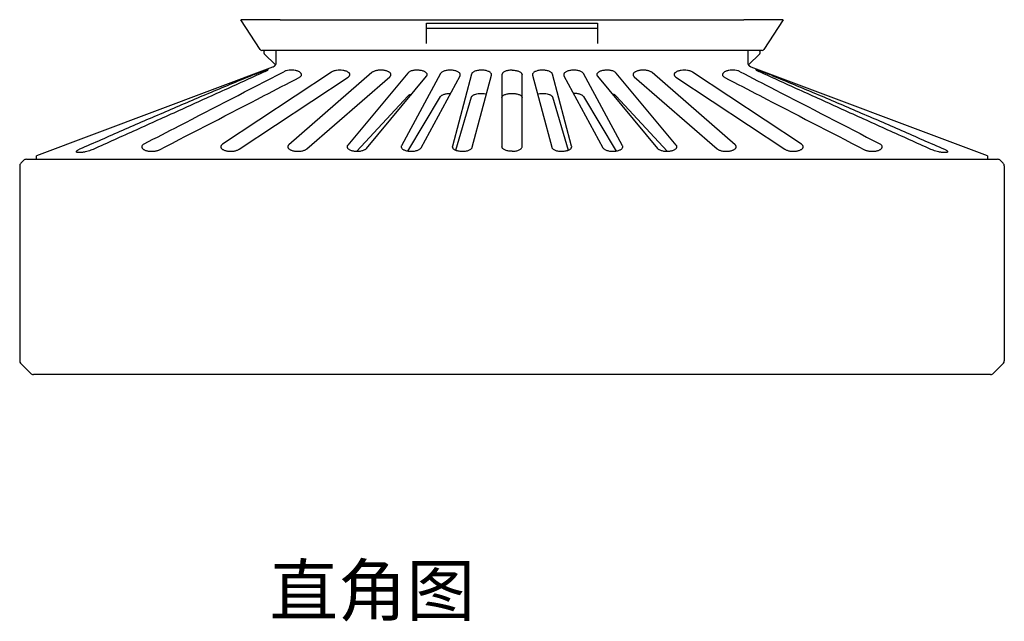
# Model space of a CAD drawing. Header units: millimetres. Extents: x 75 to 555, y 37 to 392.
# Tile 1 of 10: x 75 to 173, y 37 to 97. Entities that reach past the tile are written whole.
import ezdxf

# ---------------------------------------------------------------- set-up
doc = ezdxf.new("R2010")
doc.units = ezdxf.units.MM
doc.header["$LTSCALE"] = 32.67
doc.layers.add('00_COMPONENTS', color=7, linetype='CONTINUOUS')
doc.layers.add('50_ALL_DETAILS', color=7, linetype='CONTINUOUS')
doc.styles.get("Standard").update_dxf_attribs({"font": 'simfang.ttf'})

msp = doc.modelspace()

# ---------------------------------------------------------------- linework, layer by layer
at = {"layer": '00_COMPONENTS'}
for p, q in [((98.6067, 93.7616), (96.6844, 96.7221)), ((100.5923, 96.7027), (96.7513, 96.7027)), ((100.5923, 96.7047), (100.5923, 96.7027)), ((100.8264, 96.7216), (146.5053, 96.7216)), ((115.1659, 94.3617), (115.1659, 96.3698)), ((115.1659, 96.3698), (132.1659, 96.3698)), ((132.1659, 96.3698), (132.1659, 94.3617)), ((146.7394, 96.7027), (146.7394, 96.7047)), ((150.5804, 96.7027), (146.7394, 96.7027)), ((150.6474, 96.7221), (148.725, 93.7616)), ((115.1659, 95.8705), (132.1659, 95.8705)), ((148.5573, 93.6705), (98.7745, 93.6705)), ((100.1107, 92.2257), (99.0073, 93.3291)), ((147.1657, 92.4509), (147.1657, 93.6705)), ((148.3244, 93.3291), (147.221, 92.2257)), ((99.8419, 91.9864), (76.3293, 83.16)), ((105.694, 91.4999), (94.8504, 84.3202)), ((97.7941, 91.2172), (98.7377, 91.5716)), ((109.7199, 91.454), (101.4626, 84.2755)), ((113.283, 91.4051), (107.3091, 84.2263)), ((116.5504, 91.3541), (112.6651, 84.1754)), ((119.6451, 91.3015), (117.7303, 84.1228)), ((119.7161, 84.0161), (121.6309, 91.1949)), ((122.6659, 91.2482), (122.6659, 84.0694)), ((124.6659, 84.0694), (124.6659, 91.2482)), ((125.7008, 91.1949), (127.6156, 84.0161)), ((129.6015, 84.1228), (127.6866, 91.3015)), ((134.6666, 84.1754), (130.7813, 91.3541)), ((140.0226, 84.2263), (134.0487, 91.4051)), ((145.8691, 84.2755), (137.6118, 91.454)), ((152.4813, 84.3202), (141.6378, 91.4999)), ((96.5061, 83.8168), (107.3497, 90.9965)), ((103.2399, 83.8639), (111.4972, 91.0424)), ((109.1828, 83.9124), (115.1567, 91.0913)), ((114.6087, 83.9636), (118.494, 91.1423)), ((128.8378, 91.1423), (132.7231, 83.9636)), ((132.1751, 91.0913), (138.1489, 83.9124)), ((135.8345, 91.0424), (144.0918, 83.8639)), ((139.9821, 90.9965), (150.8256, 83.8168)), ((108.2257, 83.6208), (113.283, 89.1193)), ((113.3042, 83.6465), (116.5504, 89.0731)), ((118.0824, 83.7251), (119.6451, 89.0255)), ((127.6866, 89.0255), (129.2493, 83.7251)), ((130.7813, 89.0731), (134.0276, 83.6464)), ((134.0487, 89.1193), (139.1061, 83.6208)), ((75.0458, 82.7034), (74.7801, 82.4377)), ((75.3287, 82.8205), (172.0031, 82.8205)), ((76.3324, 82.8205), (76.3265, 83.1584)), ((171.0052, 83.1584), (170.9993, 82.8205)), ((172.2859, 82.7034), (172.5516, 82.4377)), ((74.663, 82.1549), (74.663, 62.7612)), ((172.6688, 82.1549), (172.6688, 62.7612)), ((75.7458, 61.5127), (74.7801, 62.4784)), ((171.5859, 61.5127), (172.5516, 62.4784)), ((171.3031, 61.3955), (76.0287, 61.3955))]:
    msp.add_line(p, q, dxfattribs=at)
for points in [[(100.1661, 93.6705), (100.1661, 92.4501), (100.1656, 92.432), (100.1644, 92.414), (100.1626, 92.3959), (100.1602, 92.378), (100.1571, 92.3602), (100.1534, 92.3425), (100.149, 92.3249), (100.144, 92.3075), (100.1384, 92.2903), (100.1321, 92.2734), (100.1253, 92.2567), (100.1179, 92.2402), (100.1099, 92.2241), (100.1013, 92.2083), (100.0921, 92.1928), (100.0825, 92.1776), (100.0723, 92.1629), (100.0616, 92.1485), (100.0504, 92.1347), (100.0389, 92.1213), (100.0269, 92.1084), (100.0147, 92.096), (100.0021, 92.0842), (99.9893, 92.073), (99.9764, 92.0624), (99.9632, 92.0523), (99.95, 92.0429), (99.9368, 92.0341), (99.9236, 92.0259), (99.9105, 92.0183), (99.8976, 92.0113), (99.8849, 92.0049), (99.8725, 91.999), (99.8604, 91.9938), (99.8488, 91.989), (99.8419, 91.9864)], [(171.0024, 83.16), (147.4876, 91.9872), (147.4757, 91.992), (147.4634, 91.9972), (147.4508, 92.0029), (147.4381, 92.0092), (147.4251, 92.0161), (147.4121, 92.0235), (147.399, 92.0315), (147.3858, 92.0401), (147.3727, 92.0492), (147.3597, 92.059), (147.3468, 92.0693), (147.334, 92.0802), (147.3215, 92.0917), (147.3092, 92.1038), (147.2972, 92.1164), (147.2855, 92.1296), (147.2742, 92.1434), (147.2633, 92.1576), (147.2528, 92.1723), (147.2429, 92.1875), (147.2334, 92.2032), (147.2244, 92.2192), (147.216, 92.2357), (147.2082, 92.2525), (147.201, 92.2697), (147.1945, 92.2871), (147.1886, 92.3048), (147.1833, 92.3227), (147.1787, 92.3408), (147.1748, 92.359), (147.1716, 92.3773), (147.1691, 92.3958), (147.1673, 92.4142), (147.1661, 92.4326), (147.1657, 92.4509)]]:
    msp.add_lwpolyline(points, dxfattribs=at)
for centre, radius, start, end in [((100.623, 96.6), 0.1091, 103.404316, 106.357285), ((98.7745, 93.8705), 0.2, 212.997705, 270), ((99.1487, 93.4705), 0.2, 90, 225), ((148.183, 93.4705), 0.2, 315, 90), ((148.5573, 93.8705), 0.2, 270, 327.002295), ((75.063, 82.1549), 0.4, 135.000594, 179.999215), ((75.3287, 82.4205), 0.4, 90.000484, 135.000447), ((172.0031, 82.4205), 0.4, 45.000238, 90.000484), ((172.2687, 82.1549), 0.4, 0.000601, 44.998166), ((75.063, 62.7612), 0.4, 180.000708, 224.998265), ((172.2688, 62.7612), 0.4, 315.000571, 359.999215), ((76.0287, 61.7955), 0.4, 225.000261, 270.000431), ((171.3031, 61.7955), 0.4, 270.000431, 315.000348)]:
    msp.add_arc(centre, radius, start, end, dxfattribs=at)
for centre, major_axis, ratio, start_param, end_param in [((96.4929, 97.5678), (-0.2698, 0.8634), 0.2004604, -3.3013677, -3.2041534), ((100.8164, 96.0115), (-0.2334, 0.6897), 0.1945575, -0.0657413, 0.0296016), ((100.8264, 96.3099), (0, 0.4118), 0.6664381, 0, 0.0604793), ((146.5053, 96.3099), (0, 0.4118), 0.6664381, -0.0604793, 0), ((146.5153, 96.0115), (0.2334, 0.6897), 0.1945575, -0.0296016, 0.0657413), ((150.8389, 97.5678), (0.2698, 0.8634), 0.2004604, -3.0790319, -2.9818176)]:
    msp.add_ellipse(centre, major_axis=major_axis, ratio=ratio, start_param=start_param, end_param=end_param, dxfattribs=at)
for points, knots in [([(96.7317, 96.7068), (96.7254, 96.7093), (96.7142, 96.713), (96.701, 96.7164), (96.693, 96.7185), (96.6889, 96.7197), (96.6861, 96.7207), (96.6847, 96.7216), (96.6844, 96.7221)], [0, 0, 0, 0, 0.4062919, 0.7081389, 0.8195861, 0.9047461, 0.9641472, 1, 1, 1, 1]), ([(100.5977, 96.7062), (100.6041, 96.7077), (100.618, 96.7099), (100.649, 96.7125), (100.6927, 96.714), (100.7496, 96.7163), (100.7893, 96.719), (100.8098, 96.7209)], [0, 0, 0, 0, 0.093023, 0.197672, 0.4380164, 0.7099386, 1, 1, 1, 1]), ([(146.5219, 96.7209), (146.5432, 96.7189), (146.5843, 96.7161), (146.643, 96.7138), (146.6878, 96.7123), (146.7192, 96.7093), (146.7331, 96.7066), (146.7394, 96.7047)], [0, 0, 0, 0, 0.2932566, 0.5668887, 0.8063146, 0.9093018, 1, 1, 1, 1]), ([(150.6474, 96.7221), (150.647, 96.7216), (150.6456, 96.7207), (150.6428, 96.7197), (150.6387, 96.7185), (150.6307, 96.7164), (150.6175, 96.713), (150.6063, 96.7093), (150.6, 96.7068)], [0, 0, 0, 0, 0.0358528, 0.0952539, 0.1804139, 0.2918611, 0.5937081, 1, 1, 1, 1]), ([(99.0723, 91.5538), (98.3605, 91.2287), (96.9362, 90.5801), (94.7995, 89.6081), (92.6622, 88.6383), (90.5245, 87.6701), (88.3865, 86.7031), (85.5358, 85.4149), (83.3968, 84.4511), (81.971, 83.8083)], [0, 0, 0, 0, 0.1250544, 0.2500899, 0.3751067, 0.5001073, 0.6250964, 0.7500751, 1, 1, 1, 1]), ([(87.0625, 84.3637), (88.2205, 84.9622), (92.8522, 87.3562), (97.4843, 89.7496), (100.9584, 91.5444)], [0, 0, 0, 0, 0.2500057, 1, 1, 1, 1]), ([(99.4002, 91.7509), (99.4002, 91.7516), (99.3997, 91.7531), (99.397, 91.7539), (99.3934, 91.7538), (99.3885, 91.7529), (99.3822, 91.7513), (99.3745, 91.749), (99.3655, 91.7463), (99.3508, 91.7415), (99.3292, 91.7342), (99.2996, 91.7239), (99.2651, 91.7117), (99.2103, 91.6919), (99.1319, 91.6634), (99.0272, 91.6252), (98.9104, 91.5826), (98.784, 91.5365), (98.6505, 91.4878), (98.5125, 91.4375), (98.3726, 91.3863), (98.1894, 91.3188), (97.9742, 91.2383), (97.8064, 91.1732), (97.7281, 91.1415)], [0, 0, 0, 0, 0.0011111, 0.0024008, 0.0043706, 0.0071623, 0.0108007, 0.015275, 0.0205722, 0.0266806, 0.0412729, 0.0589231, 0.0794866, 0.1028024, 0.1569819, 0.2199779, 0.2902499, 0.3662485, 0.4464391, 0.5293097, 0.6133685, 0.6971383, 0.8579377, 1, 1, 1, 1]), ([(99.0723, 91.5544), (99.0964, 91.5654), (99.1421, 91.5869), (99.2063, 91.619), (99.2624, 91.6493), (99.3096, 91.677), (99.3473, 91.7015), (99.3723, 91.72), (99.3868, 91.7327), (99.394, 91.74), (99.3984, 91.7457), (99.4002, 91.7495), (99.4002, 91.7509)], [0, 0, 0, 0, 0.2060426, 0.393077, 0.5590161, 0.701749, 0.8191354, 0.9090533, 0.9431086, 0.969609, 0.9884596, 1, 1, 1, 1]), ([(102.7137, 91.2482), (102.7137, 91.2699), (102.7061, 91.3154), (102.6733, 91.3801), (102.6203, 91.4415), (102.5479, 91.4988), (102.4569, 91.551), (102.3485, 91.5971), (102.2242, 91.6356), (102.0359, 91.6768), (101.7831, 91.702), (101.4799, 91.6922), (101.2385, 91.6497), (101.0683, 91.5952), (100.9929, 91.5622), (100.9584, 91.5444)], [0, 0, 0, 0, 0.0333453, 0.0693568, 0.1101013, 0.1568856, 0.2103598, 0.2706424, 0.3373857, 0.409788, 0.5660991, 0.7259059, 0.8741607, 0.9403327, 1, 1, 1, 1]), ([(102.469, 90.9541), (102.506, 90.9732), (102.572, 91.0133), (102.6516, 91.0856), (102.6946, 91.1533), (102.711, 91.208), (102.7137, 91.235), (102.7137, 91.2482)], [0, 0, 0, 0, 0.311484, 0.5749337, 0.7986772, 0.9008815, 1, 1, 1, 1]), ([(107.5218, 91.2482), (107.5218, 91.271), (107.5134, 91.319), (107.477, 91.3868), (107.4185, 91.4508), (107.3388, 91.51), (107.239, 91.5635), (107.1203, 91.61), (106.985, 91.648), (106.7822, 91.6864), (106.5144, 91.7046), (106.2471, 91.6846), (106.0456, 91.6449), (105.9117, 91.606), (105.7947, 91.5589), (105.725, 91.5204), (105.694, 91.4999)], [0, 0, 0, 0, 0.0335804, 0.070106, 0.1118198, 0.1600794, 0.215492, 0.2780583, 0.3472389, 0.4219751, 0.5814142, 0.7404525, 0.8147306, 0.8833351, 0.9452551, 1, 1, 1, 1]), ([(107.3497, 90.9965), (107.3761, 91.014), (107.4233, 91.0501), (107.4791, 91.1128), (107.5138, 91.1792), (107.5218, 91.2259), (107.5218, 91.2482)], [0, 0, 0, 0, 0.2999762, 0.5601431, 0.7889342, 1, 1, 1, 1]), ([(111.6086, 91.2482), (111.6086, 91.2721), (111.5992, 91.3227), (111.5591, 91.3937), (111.4948, 91.4601), (111.4076, 91.5213), (111.2984, 91.5758), (111.1691, 91.6223), (111.0225, 91.659), (110.8055, 91.6935), (110.5787, 91.7018), (110.3534, 91.6843), (110.1934, 91.6587), (110.0469, 91.6219), (109.9178, 91.5754), (109.8088, 91.5208), (109.7465, 91.4771), (109.7199, 91.454)], [0, 0, 0, 0, 0.0339676, 0.0711865, 0.1140749, 0.1640305, 0.2216058, 0.2866678, 0.3584629, 0.4356404, 0.5980557, 0.678702, 0.7558408, 0.8275848, 0.8925882, 0.9501028, 1, 1, 1, 1]), ([(111.4972, 91.0424), (111.5146, 91.0575), (111.5457, 91.0885), (111.5816, 91.1401), (111.6036, 91.1936), (111.6086, 91.2304), (111.6086, 91.2482)], [0, 0, 0, 0, 0.286938, 0.5437997, 0.7780473, 1, 1, 1, 1]), ([(115.2198, 91.2482), (115.2198, 91.2733), (115.2095, 91.3265), (115.1654, 91.4006), (115.0951, 91.4695), (114.9999, 91.5324), (114.881, 91.5878), (114.7408, 91.6339), (114.5827, 91.6688), (114.4116, 91.691), (114.2333, 91.6992), (114.0545, 91.6931), (113.8818, 91.673), (113.7215, 91.6398), (113.5784, 91.5953), (113.4562, 91.5412), (113.3573, 91.4794), (113.3041, 91.4305), (113.283, 91.4051)], [0, 0, 0, 0, 0.0344647, 0.0725166, 0.116758, 0.1686218, 0.2285888, 0.2963647, 0.3709424, 0.4506295, 0.5331541, 0.6158759, 0.6961351, 0.7715882, 0.8404521, 0.9016178, 0.9546803, 1, 1, 1, 1]), ([(115.1567, 91.0913), (115.176, 91.1145), (115.2003, 91.1524), (115.2171, 91.2076), (115.2198, 91.2348), (115.2198, 91.2482)], [0, 0, 0, 0, 0.5268854, 0.7671592, 1, 1, 1, 1]), ([(118.5222, 91.2482), (118.5222, 91.2612), (118.5196, 91.2876), (118.5038, 91.3412), (118.4625, 91.4076), (118.3859, 91.4789), (118.2823, 91.5434), (118.1534, 91.5993), (118.0021, 91.6447), (117.8325, 91.6774), (117.6507, 91.6958), (117.4636, 91.6987), (117.2788, 91.6861), (117.104, 91.6585), (116.9452, 91.6177), (116.8075, 91.5655), (116.6942, 91.5039), (116.6074, 91.4351), (116.5651, 91.3813), (116.5504, 91.3541)], [0, 0, 0, 0, 0.0173408, 0.0352048, 0.0742081, 0.1199577, 0.1739123, 0.2364628, 0.3071212, 0.3845808, 0.4667631, 0.5509815, 0.6342598, 0.7137603, 0.7871525, 0.852833, 0.9100064, 0.9587192, 1, 1, 1, 1]), ([(118.494, 91.1423), (118.503, 91.1589), (118.5172, 91.1933), (118.5222, 91.2303), (118.5222, 91.2482)], [0, 0, 0, 0, 0.5135913, 1, 1, 1, 1]), ([(121.638, 91.2482), (121.638, 91.2617), (121.6352, 91.2893), (121.6179, 91.3453), (121.5728, 91.4146), (121.4896, 91.4881), (121.3774, 91.5541), (121.2382, 91.6104), (121.0754, 91.6547), (120.8945, 91.6848), (120.7024, 91.6988), (120.5075, 91.6959), (120.3183, 91.6763), (120.1429, 91.6412), (119.9877, 91.5925), (119.8573, 91.5327), (119.7548, 91.4639), (119.6818, 91.388), (119.6527, 91.3298), (119.6451, 91.3015)], [0, 0, 0, 0, 0.0176476, 0.0358737, 0.0759238, 0.1233118, 0.1795114, 0.2448017, 0.3184636, 0.3988427, 0.4834285, 0.5691039, 0.6525809, 0.7309092, 0.8018552, 0.8640788, 0.917192, 0.9618458, 1, 1, 1, 1]), ([(121.6309, 91.1949), (121.6321, 91.1993), (121.6362, 91.2168), (121.638, 91.2348), (121.638, 91.2482)], [0, 0, 0, 0, 0.2533478, 1, 1, 1, 1]), ([(123.6659, 91.6969), (123.5977, 91.6969), (123.4642, 91.6908), (123.2721, 91.6639), (123.0979, 91.621), (122.9481, 91.5646), (122.8269, 91.4973), (122.7368, 91.4215), (122.6877, 91.3495), (122.6689, 91.2911), (122.6659, 91.2623), (122.6659, 91.2482)], [0, 0, 0, 0, 0.1734982, 0.3398956, 0.4932297, 0.6293988, 0.7464305, 0.8446068, 0.9268784, 0.9640758, 1, 1, 1, 1]), ([(123.6659, 91.6969), (123.734, 91.6969), (123.8675, 91.6908), (124.0596, 91.6639), (124.2338, 91.621), (124.3836, 91.5646), (124.5048, 91.4973), (124.5949, 91.4215), (124.644, 91.3495), (124.6628, 91.2911), (124.6659, 91.2623), (124.6659, 91.2482)], [0, 0, 0, 0, 0.1734951, 0.3398914, 0.4932256, 0.6293963, 0.7464297, 0.8446073, 0.9268794, 0.9640764, 1, 1, 1, 1]), ([(127.6866, 91.3015), (127.6791, 91.3298), (127.65, 91.388), (127.5769, 91.4639), (127.4744, 91.5327), (127.344, 91.5925), (127.1888, 91.6412), (127.0134, 91.6763), (126.8242, 91.6959), (126.6293, 91.6988), (126.4372, 91.6848), (126.2563, 91.6547), (126.0936, 91.6104), (125.9543, 91.5541), (125.8421, 91.4881), (125.7589, 91.4146), (125.7138, 91.3453), (125.6965, 91.2893), (125.6937, 91.2617), (125.6937, 91.2482)], [0, 0, 0, 0, 0.0381551, 0.0828112, 0.1359276, 0.1981545, 0.2691031, 0.3474333, 0.4309108, 0.5165851, 0.6011687, 0.6815452, 0.755204, 0.8204917, 0.8766897, 0.9240767, 0.9641263, 0.9823523, 1, 1, 1, 1]), ([(125.6937, 91.2482), (125.6937, 91.2437), (125.6943, 91.2258), (125.6973, 91.2079), (125.7008, 91.1949)], [0, 0, 0, 0, 0.2480368, 1, 1, 1, 1]), ([(130.7813, 91.3541), (130.7666, 91.3813), (130.7244, 91.4351), (130.6375, 91.5039), (130.5242, 91.5655), (130.3865, 91.6177), (130.2277, 91.6586), (130.0528, 91.6861), (129.8681, 91.6987), (129.681, 91.6958), (129.4992, 91.6774), (129.3296, 91.6447), (129.1783, 91.5993), (129.0494, 91.5434), (128.9458, 91.4789), (128.8692, 91.4076), (128.8279, 91.3412), (128.8121, 91.2876), (128.8095, 91.2612), (128.8095, 91.2482)], [0, 0, 0, 0, 0.0412823, 0.089998, 0.1471755, 0.2128599, 0.2862546, 0.3657561, 0.4490337, 0.5332492, 0.615429, 0.6928853, 0.763541, 0.8260895, 0.8800429, 0.9257919, 0.9647951, 0.9826591, 1, 1, 1, 1]), ([(128.8095, 91.2482), (128.8095, 91.2303), (128.8146, 91.1933), (128.8288, 91.1589), (128.8378, 91.1423)], [0, 0, 0, 0, 0.4864078, 1, 1, 1, 1]), ([(134.0487, 91.4051), (134.0276, 91.4305), (133.9744, 91.4794), (133.8755, 91.5412), (133.7533, 91.5953), (133.6102, 91.6399), (133.4499, 91.673), (133.2772, 91.6931), (133.0984, 91.6993), (132.9201, 91.691), (132.749, 91.6688), (132.5909, 91.6339), (132.4507, 91.5878), (132.3319, 91.5324), (132.2366, 91.4695), (132.1663, 91.4006), (132.1223, 91.3265), (132.1119, 91.2733), (132.1119, 91.2482)], [0, 0, 0, 0, 0.045322, 0.0983885, 0.1595587, 0.228427, 0.3038827, 0.3841425, 0.4668614, 0.5493813, 0.6290665, 0.7036403, 0.7714139, 0.8313792, 0.883242, 0.9274833, 0.965535, 1, 1, 1, 1]), ([(132.1119, 91.2482), (132.1119, 91.2348), (132.1146, 91.2076), (132.1314, 91.1524), (132.1557, 91.1145), (132.1751, 91.0913)], [0, 0, 0, 0, 0.2328415, 0.4731175, 1, 1, 1, 1]), ([(137.6118, 91.454), (137.5852, 91.4771), (137.5229, 91.5208), (137.4139, 91.5754), (137.2848, 91.6219), (137.1383, 91.6587), (136.9783, 91.6843), (136.7531, 91.7018), (136.5263, 91.6935), (136.3093, 91.659), (136.1626, 91.6223), (136.0334, 91.5758), (135.9242, 91.5213), (135.8369, 91.4602), (135.7726, 91.3937), (135.7326, 91.3227), (135.7232, 91.2721), (135.7232, 91.2482)], [0, 0, 0, 0, 0.0498982, 0.1074097, 0.1724088, 0.244146, 0.3212783, 0.4019217, 0.564342, 0.6415247, 0.7133226, 0.7783875, 0.8359647, 0.8859218, 0.9288116, 0.9660316, 1, 1, 1, 1]), ([(135.7232, 91.2482), (135.7232, 91.2304), (135.7282, 91.1936), (135.7501, 91.1401), (135.7861, 91.0885), (135.8172, 91.0575), (135.8345, 91.0424)], [0, 0, 0, 0, 0.2219545, 0.456209, 0.7130726, 1, 1, 1, 1]), ([(141.6378, 91.4999), (141.6067, 91.5204), (141.537, 91.5589), (141.42, 91.606), (141.2861, 91.6449), (141.0846, 91.6846), (140.8173, 91.7046), (140.5496, 91.6864), (140.3468, 91.648), (140.2115, 91.61), (140.0928, 91.5635), (139.9929, 91.51), (139.9132, 91.4508), (139.8547, 91.3868), (139.8184, 91.319), (139.8099, 91.271), (139.8099, 91.2482)], [0, 0, 0, 0, 0.0547449, 0.1166649, 0.1852694, 0.2595474, 0.4185858, 0.5780249, 0.6527611, 0.7219416, 0.7845079, 0.8399206, 0.8881802, 0.929894, 0.9664196, 1, 1, 1, 1]), ([(139.8099, 91.2482), (139.8099, 91.2259), (139.8179, 91.1792), (139.8526, 91.1128), (139.9084, 91.0501), (139.9557, 91.014), (139.9821, 90.9965)], [0, 0, 0, 0, 0.2110658, 0.439857, 0.7000238, 1, 1, 1, 1]), ([(146.3733, 91.5444), (146.3388, 91.5622), (146.2635, 91.5952), (146.0932, 91.6497), (145.8519, 91.6923), (145.5486, 91.702), (145.2958, 91.6767), (145.1076, 91.6356), (144.9833, 91.5971), (144.8748, 91.551), (144.7838, 91.4988), (144.7114, 91.4415), (144.6584, 91.3801), (144.6256, 91.3154), (144.618, 91.2699), (144.618, 91.2482)], [0, 0, 0, 0, 0.0596673, 0.1258393, 0.274094, 0.4339009, 0.590212, 0.6626142, 0.7293575, 0.78964, 0.8431142, 0.8898985, 0.930643, 0.9666546, 1, 1, 1, 1]), ([(144.618, 91.2482), (144.618, 91.235), (144.6207, 91.208), (144.6371, 91.1533), (144.6801, 91.0856), (144.7597, 91.0133), (144.8257, 90.9732), (144.8627, 90.9541)], [0, 0, 0, 0, 0.0991186, 0.201323, 0.4250665, 0.6885162, 1, 1, 1, 1]), ([(146.3733, 91.5444), (147.5314, 90.9461), (152.1635, 88.553), (156.7954, 86.1593), (160.2692, 84.3637)], [0, 0, 0, 0, 0.249994, 1, 1, 1, 1]), ([(149.6036, 91.1415), (149.5253, 91.1732), (149.3575, 91.2383), (149.1423, 91.3188), (148.9591, 91.3863), (148.8192, 91.4375), (148.6812, 91.4878), (148.5478, 91.5365), (148.4213, 91.5826), (148.3045, 91.6252), (148.1999, 91.6634), (148.1214, 91.6919), (148.0666, 91.7117), (148.0321, 91.7239), (148.0025, 91.7342), (147.9809, 91.7415), (147.9662, 91.7463), (147.9572, 91.749), (147.9495, 91.7513), (147.9433, 91.7529), (147.9383, 91.7538), (147.9348, 91.7539), (147.9321, 91.7531), (147.9315, 91.7516), (147.9315, 91.7509)], [0, 0, 0, 0, 0.1420624, 0.3028617, 0.3866314, 0.4706902, 0.5535607, 0.6337513, 0.7097498, 0.7800217, 0.8430176, 0.8971971, 0.9205129, 0.9410764, 0.9587265, 0.9733189, 0.9794272, 0.9847245, 0.9891987, 0.9928372, 0.9956289, 0.9975987, 0.9988885, 1, 1, 1, 1]), ([(147.9315, 91.7509), (147.9315, 91.7495), (147.9333, 91.7457), (147.9377, 91.74), (147.9449, 91.7327), (147.9595, 91.72), (147.9844, 91.7015), (148.0221, 91.677), (148.0694, 91.6493), (148.1254, 91.619), (148.1896, 91.5869), (148.2354, 91.5654), (148.2594, 91.5544)], [0, 0, 0, 0, 0.0115399, 0.030388, 0.0568858, 0.0909395, 0.1808579, 0.2982455, 0.4409795, 0.6069198, 0.7939556, 1, 1, 1, 1]), ([(165.3608, 83.8082), (163.935, 84.451), (161.796, 85.4149), (158.9453, 86.7031), (156.8073, 87.6701), (154.6696, 88.6383), (152.5323, 89.6081), (150.3957, 90.5801), (148.9713, 91.2284), (148.2594, 91.5535)], [0, 0, 0, 0, 0.2499268, 0.3749057, 0.4998949, 0.6248955, 0.7499128, 0.874948, 1, 1, 1, 1]), ([(97.7281, 91.1415), (97.0114, 90.852), (95.5802, 90.265), (93.4386, 89.3686), (91.2996, 88.4603), (88.4496, 87.2374), (84.8912, 85.6928), (82.0481, 84.4474), (80.6268, 83.823)], [0, 0, 0, 0, 0.1246602, 0.2494781, 0.3744101, 0.4994264, 0.749635, 1, 1, 1, 1]), ([(88.5732, 83.77), (92.0471, 85.566), (96.6793, 87.9603), (101.3111, 90.3553), (102.469, 90.9541)], [0, 0, 0, 0, 0.7499965, 1, 1, 1, 1]), ([(144.8627, 90.9541), (146.0207, 90.3553), (150.6525, 87.9603), (155.2846, 85.566), (158.7586, 83.77)], [0, 0, 0, 0, 0.2500035, 1, 1, 1, 1]), ([(149.6036, 91.1415), (150.3203, 90.852), (151.7516, 90.265), (153.8931, 89.3686), (156.0321, 88.4603), (158.8821, 87.2374), (162.4405, 85.6928), (165.2836, 84.4474), (166.7049, 83.823)], [0, 0, 0, 0, 0.1246602, 0.2494781, 0.3744101, 0.4994264, 0.749635, 1, 1, 1, 1]), ([(113.283, 89.1193), (113.3031, 89.1411), (113.3529, 89.1831), (113.4439, 89.2361), (113.5557, 89.2832), (113.6381, 89.3082), (113.6822, 89.3196)], [0, 0, 0, 0, 0.1968392, 0.4289294, 0.6972954, 1, 1, 1, 1]), ([(116.5504, 89.0731), (116.5643, 89.0962), (116.6032, 89.1419), (116.6812, 89.2003), (116.7823, 89.2531), (116.9047, 89.299), (117.0459, 89.3365), (117.2594, 89.374), (117.4275, 89.3841), (117.5418, 89.3831)], [0, 0, 0, 0, 0.075508, 0.16547, 0.2715455, 0.3937272, 0.5306991, 0.679956, 1, 1, 1, 1]), ([(119.6451, 89.0255), (119.65, 89.042), (119.6652, 89.0753), (119.7007, 89.1215), (119.7494, 89.1656), (119.8108, 89.2071), (119.8844, 89.2456), (120.0031, 89.2943), (120.1767, 89.342), (120.4069, 89.3765), (120.653, 89.3874), (120.898, 89.3736), (121.0576, 89.3475), (121.1335, 89.3299)], [0, 0, 0, 0, 0.032046, 0.0677902, 0.1083426, 0.1543425, 0.206062, 0.2634925, 0.3941302, 0.5416341, 0.6982, 0.8541655, 1, 1, 1, 1]), ([(122.6659, 88.9773), (122.6659, 88.9902), (122.669, 89.0166), (122.6829, 89.0553), (122.7058, 89.0931), (122.7503, 89.1446), (122.8297, 89.2045), (122.9513, 89.2649), (123.1013, 89.3155), (123.2749, 89.3538), (123.4658, 89.3778), (123.6659, 89.386), (123.8659, 89.3778), (124.0568, 89.3538), (124.2305, 89.3155), (124.3804, 89.2649), (124.502, 89.2045), (124.5814, 89.1446), (124.6259, 89.0931), (124.6488, 89.0553), (124.6627, 89.0166), (124.6659, 88.9902), (124.6659, 88.9773)], [0, 0, 0, 0, 0.0167429, 0.0342383, 0.053138, 0.0739418, 0.1224348, 0.1811694, 0.2500193, 0.3277388, 0.4120881, 0.499998, 0.5879082, 0.6722577, 0.7499778, 0.8188285, 0.8775637, 0.9260575, 0.9468616, 0.9657615, 0.9832571, 1, 1, 1, 1]), ([(126.1982, 89.3299), (126.2741, 89.3475), (126.4338, 89.3736), (126.6788, 89.3874), (126.9249, 89.3765), (127.1551, 89.342), (127.3286, 89.2943), (127.4474, 89.2456), (127.521, 89.2071), (127.5823, 89.1656), (127.631, 89.1215), (127.6665, 89.0753), (127.6818, 89.042), (127.6866, 89.0255)], [0, 0, 0, 0, 0.1458387, 0.3018089, 0.4583781, 0.6058833, 0.7365178, 0.7939448, 0.8456629, 0.8916606, 0.9322108, 0.967954, 1, 1, 1, 1]), ([(130.7813, 89.0731), (130.7674, 89.0962), (130.7286, 89.1419), (130.6505, 89.2003), (130.5494, 89.2531), (130.427, 89.299), (130.2858, 89.3364), (130.0724, 89.374), (129.9042, 89.3841), (129.7899, 89.3831)], [0, 0, 0, 0, 0.0755062, 0.1654663, 0.2715406, 0.3937225, 0.5306952, 0.6799535, 1, 1, 1, 1]), ([(134.0487, 89.1193), (134.0287, 89.1411), (133.9788, 89.1831), (133.8878, 89.2362), (133.776, 89.2832), (133.6936, 89.3082), (133.6494, 89.3196)], [0, 0, 0, 0, 0.1968305, 0.4289215, 0.6972893, 1, 1, 1, 1]), ([(87.0625, 84.3637), (87.0254, 84.3445), (86.959, 84.304), (86.8794, 84.23), (86.8295, 84.1491), (86.8179, 84.0905), (86.8179, 84.0629)], [0, 0, 0, 0, 0.308661, 0.5709299, 0.7960309, 1, 1, 1, 1]), ([(94.8504, 84.3202), (94.824, 84.3027), (94.7768, 84.2666), (94.721, 84.2039), (94.6863, 84.1375), (94.6783, 84.0908), (94.6783, 84.0685)], [0, 0, 0, 0, 0.2999783, 0.5601472, 0.7889377, 1, 1, 1, 1]), ([(152.6534, 84.0685), (152.6534, 84.0908), (152.6454, 84.1375), (152.6108, 84.2039), (152.5549, 84.2665), (152.5077, 84.3027), (152.4813, 84.3202)], [0, 0, 0, 0, 0.2110617, 0.4398519, 0.700021, 1, 1, 1, 1]), ([(160.5139, 84.0629), (160.5139, 84.0905), (160.5022, 84.1491), (160.4524, 84.23), (160.3727, 84.304), (160.3063, 84.3445), (160.2692, 84.3637)], [0, 0, 0, 0, 0.20397, 0.4290716, 0.69134, 1, 1, 1, 1]), ([(80.2989, 83.5786), (80.2989, 83.5977), (80.3162, 83.6286), (80.3496, 83.6631), (80.3875, 83.6937), (80.4348, 83.7253), (80.5143, 83.7712), (80.5801, 83.8025), (80.6268, 83.823)], [0, 0, 0, 0, 0.1358753, 0.2308096, 0.3459296, 0.4812765, 0.6361824, 1, 1, 1, 1]), ([(81.971, 83.8074), (81.8955, 83.7734), (81.7312, 83.7092), (81.4696, 83.6272), (81.237, 83.5698), (81.048, 83.5327), (80.9113, 83.5109), (80.7821, 83.4953), (80.6635, 83.4865), (80.5584, 83.4846), (80.4691, 83.4896), (80.4057, 83.4997), (80.3649, 83.512), (80.3413, 83.5221), (80.3226, 83.5339), (80.309, 83.5472), (80.3006, 83.5624), (80.2989, 83.5733), (80.2989, 83.5786)], [0, 0, 0, 0, 0.1416309, 0.3015331, 0.4689088, 0.5514908, 0.631043, 0.705816, 0.7741323, 0.8344956, 0.8857162, 0.9270607, 0.9440007, 0.9585488, 0.9709159, 0.9814866, 0.9908904, 1, 1, 1, 1]), ([(86.8179, 84.0629), (86.8179, 84.0406), (86.8252, 83.9942), (86.8577, 83.928), (86.9104, 83.8656), (86.9827, 83.8079), (87.0737, 83.7559), (87.1823, 83.7104), (87.3067, 83.6726), (87.4445, 83.6434), (87.5925, 83.6236), (87.7983, 83.6108), (88.0049, 83.6187), (88.2038, 83.6482), (88.3404, 83.6794), (88.4633, 83.7191), (88.5386, 83.7521), (88.5732, 83.77)], [0, 0, 0, 0, 0.0341618, 0.0706753, 0.1115824, 0.1582892, 0.2115725, 0.2716465, 0.338206, 0.4104523, 0.4871293, 0.5665987, 0.7261602, 0.8025096, 0.8743285, 0.9404143, 1, 1, 1, 1]), ([(94.6783, 84.0685), (94.6783, 84.0457), (94.6867, 83.9977), (94.7231, 83.9299), (94.7816, 83.8659), (94.8613, 83.8067), (94.9611, 83.7532), (95.0798, 83.7067), (95.2151, 83.6687), (95.4179, 83.6303), (95.6857, 83.6121), (95.9529, 83.6321), (96.1545, 83.6718), (96.2884, 83.7107), (96.4054, 83.7578), (96.4751, 83.7963), (96.5061, 83.8168)], [0, 0, 0, 0, 0.0335792, 0.0701038, 0.111817, 0.1600763, 0.215489, 0.2780554, 0.347236, 0.4219723, 0.5814116, 0.7404506, 0.8147292, 0.8833343, 0.9452548, 1, 1, 1, 1]), ([(101.4626, 84.2755), (101.4452, 84.2604), (101.4141, 84.2294), (101.3782, 84.1778), (101.3563, 84.1243), (101.3513, 84.0875), (101.3513, 84.0697)], [0, 0, 0, 0, 0.2869286, 0.5437907, 0.7780432, 1, 1, 1, 1]), ([(101.3513, 84.0697), (101.3513, 84.0458), (101.3606, 83.9952), (101.4007, 83.9242), (101.465, 83.8577), (101.5523, 83.7966), (101.6614, 83.7421), (101.7907, 83.6956), (101.9373, 83.6589), (102.1544, 83.6244), (102.3812, 83.6161), (102.6064, 83.6336), (102.7665, 83.6592), (102.9129, 83.696), (103.042, 83.7425), (103.151, 83.7971), (103.2133, 83.8408), (103.2399, 83.8639)], [0, 0, 0, 0, 0.0339678, 0.0711872, 0.1140767, 0.1640339, 0.2216124, 0.2866792, 0.3584808, 0.4356646, 0.5980863, 0.6787312, 0.7558642, 0.8275997, 0.892596, 0.9501043, 1, 1, 1, 1]), ([(107.3091, 84.2263), (107.2898, 84.203), (107.2655, 84.1651), (107.2487, 84.1099), (107.246, 84.0827), (107.246, 84.0693)], [0, 0, 0, 0, 0.5268866, 0.7671598, 1, 1, 1, 1]), ([(107.246, 84.0693), (107.246, 84.0443), (107.2563, 83.9911), (107.3004, 83.917), (107.3707, 83.848), (107.4659, 83.7851), (107.5848, 83.7298), (107.725, 83.6837), (107.883, 83.6487), (108.0542, 83.6266), (108.2325, 83.6183), (108.4113, 83.6244), (108.584, 83.6446), (108.7443, 83.6777), (108.8874, 83.7222), (109.0096, 83.7763), (109.1085, 83.8381), (109.1617, 83.887), (109.1828, 83.9124)], [0, 0, 0, 0, 0.0344645, 0.0725161, 0.1167573, 0.1686204, 0.2285861, 0.2963611, 0.3709381, 0.4506245, 0.5331465, 0.6158681, 0.6961288, 0.7715842, 0.8404501, 0.9016172, 0.9546803, 1, 1, 1, 1]), ([(112.6651, 84.1754), (112.6561, 84.1588), (112.6419, 84.1244), (112.6369, 84.0874), (112.6369, 84.0695)], [0, 0, 0, 0, 0.5135921, 1, 1, 1, 1]), ([(112.6369, 84.0695), (112.6369, 84.0565), (112.6395, 84.0301), (112.6553, 83.9765), (112.6965, 83.9101), (112.7732, 83.8388), (112.8768, 83.7743), (113.0056, 83.7184), (113.157, 83.673), (113.3265, 83.6403), (113.5084, 83.6219), (113.6955, 83.619), (113.8802, 83.6316), (114.0551, 83.6592), (114.2139, 83.7), (114.3516, 83.7522), (114.4649, 83.8138), (114.5517, 83.8826), (114.5939, 83.9365), (114.6087, 83.9636)], [0, 0, 0, 0, 0.0173406, 0.0352045, 0.0742075, 0.1199567, 0.1739107, 0.2364608, 0.3071184, 0.3845765, 0.4667577, 0.5509756, 0.6342548, 0.7137561, 0.7871493, 0.852831, 0.9100056, 0.9587193, 1, 1, 1, 1]), ([(117.7303, 84.1228), (117.7291, 84.1184), (117.725, 84.1009), (117.7232, 84.0829), (117.7232, 84.0695)], [0, 0, 0, 0, 0.2533483, 1, 1, 1, 1]), ([(117.7232, 84.0695), (117.7232, 84.0559), (117.726, 84.0283), (117.7433, 83.9723), (117.7884, 83.9031), (117.8716, 83.8295), (117.9838, 83.7635), (118.1231, 83.7072), (118.2858, 83.6629), (118.4667, 83.6329), (118.6588, 83.6189), (118.8537, 83.6217), (119.0429, 83.6414), (119.2183, 83.6765), (119.3735, 83.7252), (119.5039, 83.785), (119.6064, 83.8538), (119.6794, 83.9297), (119.7086, 83.9879), (119.7161, 84.0161)], [0, 0, 0, 0, 0.0176476, 0.0358736, 0.0759234, 0.1233108, 0.1795095, 0.2447989, 0.3184593, 0.398837, 0.4834219, 0.5690963, 0.6525734, 0.7309031, 0.8018507, 0.8640759, 0.9171907, 0.9618459, 1, 1, 1, 1]), ([(123.6659, 83.6208), (123.5977, 83.6208), (123.4642, 83.6268), (123.2721, 83.6537), (123.0979, 83.6966), (122.9481, 83.753), (122.8269, 83.8203), (122.7368, 83.8961), (122.6877, 83.9681), (122.6689, 84.0265), (122.6659, 84.0553), (122.6659, 84.0694)], [0, 0, 0, 0, 0.1734956, 0.3398919, 0.4932255, 0.6293958, 0.7464291, 0.8446071, 0.9268795, 0.9640761, 1, 1, 1, 1]), ([(123.6659, 83.6208), (123.734, 83.6208), (123.8675, 83.6268), (124.0596, 83.6537), (124.2338, 83.6966), (124.3836, 83.753), (124.5048, 83.8203), (124.5949, 83.8961), (124.644, 83.9681), (124.6628, 84.0265), (124.6659, 84.0553), (124.6659, 84.0694)], [0, 0, 0, 0, 0.1734954, 0.339891, 0.4932249, 0.629395, 0.7464288, 0.8446066, 0.9268788, 0.964076, 1, 1, 1, 1]), ([(127.6156, 84.0161), (127.6232, 83.9879), (127.6523, 83.9297), (127.7253, 83.8538), (127.8279, 83.785), (127.9582, 83.7252), (128.1134, 83.6765), (128.2889, 83.6414), (128.478, 83.6217), (128.673, 83.6189), (128.8651, 83.6329), (129.046, 83.6629), (129.2087, 83.7072), (129.3479, 83.7635), (129.4601, 83.8295), (129.5434, 83.9031), (129.5885, 83.9723), (129.6057, 84.0283), (129.6085, 84.0559), (129.6085, 84.0695)], [0, 0, 0, 0, 0.0381545, 0.082811, 0.1359288, 0.1981578, 0.2691089, 0.3474407, 0.4309189, 0.5165926, 0.6011751, 0.6815502, 0.755208, 0.8204948, 0.8766917, 0.9240778, 0.9641268, 0.9823525, 1, 1, 1, 1]), ([(129.6085, 84.0695), (129.6085, 84.0739), (129.6079, 84.0919), (129.6049, 84.1097), (129.6015, 84.1228)], [0, 0, 0, 0, 0.2480352, 1, 1, 1, 1]), ([(132.7231, 83.9636), (132.7378, 83.9364), (132.78, 83.8826), (132.8669, 83.8138), (132.9802, 83.7522), (133.1179, 83.7), (133.2766, 83.6591), (133.4515, 83.6316), (133.6362, 83.619), (133.8233, 83.6219), (134.0052, 83.6403), (134.1747, 83.673), (134.3261, 83.7184), (134.455, 83.7743), (134.5586, 83.8388), (134.6352, 83.9101), (134.6764, 83.9765), (134.6923, 84.0301), (134.6948, 84.0565), (134.6948, 84.0695)], [0, 0, 0, 0, 0.0412819, 0.0899984, 0.147177, 0.2128627, 0.2862591, 0.3657613, 0.4490385, 0.5332537, 0.615432, 0.6928881, 0.7635436, 0.8260918, 0.8800444, 0.9257925, 0.9647952, 0.9826592, 1, 1, 1, 1]), ([(134.6948, 84.0695), (134.6948, 84.0874), (134.6898, 84.1244), (134.6756, 84.1587), (134.6666, 84.1754)], [0, 0, 0, 0, 0.4864079, 1, 1, 1, 1]), ([(138.1489, 83.9124), (138.17, 83.887), (138.2233, 83.8381), (138.3221, 83.7763), (138.4444, 83.7222), (138.5875, 83.6777), (138.7478, 83.6446), (138.9204, 83.6244), (139.0992, 83.6183), (139.2775, 83.6265), (139.4487, 83.6487), (139.6067, 83.6837), (139.7469, 83.7298), (139.8658, 83.7851), (139.9611, 83.848), (140.0313, 83.917), (140.0754, 83.9911), (140.0858, 84.0442), (140.0858, 84.0693)], [0, 0, 0, 0, 0.0453215, 0.0983882, 0.1595593, 0.2284286, 0.3038855, 0.3841442, 0.4668623, 0.5493815, 0.6290666, 0.7036407, 0.7714146, 0.8313801, 0.8832426, 0.9274836, 0.9655352, 1, 1, 1, 1]), ([(140.0858, 84.0693), (140.0858, 84.0827), (140.083, 84.1099), (140.0662, 84.1651), (140.0419, 84.203), (140.0226, 84.2263)], [0, 0, 0, 0, 0.2328406, 0.4731138, 1, 1, 1, 1]), ([(144.0918, 83.8639), (144.1184, 83.8408), (144.1807, 83.7971), (144.2897, 83.7425), (144.4188, 83.696), (144.5653, 83.6592), (144.7253, 83.6336), (144.9506, 83.6161), (145.1773, 83.6244), (145.3944, 83.6589), (145.541, 83.6956), (145.6703, 83.7421), (145.7795, 83.7966), (145.8668, 83.8577), (145.931, 83.9242), (145.9711, 83.9952), (145.9805, 84.0457), (145.9805, 84.0697)], [0, 0, 0, 0, 0.0498982, 0.1074105, 0.172411, 0.2441498, 0.3212829, 0.401926, 0.5643429, 0.6415249, 0.7133228, 0.7783877, 0.835965, 0.8859221, 0.9288119, 0.9660317, 1, 1, 1, 1]), ([(145.9805, 84.0697), (145.9805, 84.0875), (145.9755, 84.1243), (145.9535, 84.1778), (145.9176, 84.2294), (145.8865, 84.2603), (145.8691, 84.2755)], [0, 0, 0, 0, 0.2219547, 0.4562085, 0.7130718, 1, 1, 1, 1]), ([(150.8256, 83.8168), (150.8566, 83.7963), (150.9263, 83.7578), (151.0433, 83.7106), (151.1772, 83.6718), (151.3788, 83.632), (151.6461, 83.6121), (151.9138, 83.6303), (152.1166, 83.6687), (152.2519, 83.7067), (152.3706, 83.7532), (152.4705, 83.8067), (152.5501, 83.8659), (152.6086, 83.9299), (152.645, 83.9977), (152.6534, 84.0457), (152.6534, 84.0685)], [0, 0, 0, 0, 0.0547452, 0.1166657, 0.1852707, 0.2595493, 0.4185883, 0.5780276, 0.6527639, 0.7219445, 0.7845109, 0.8399236, 0.888183, 0.9298962, 0.9664208, 1, 1, 1, 1]), ([(158.7586, 83.77), (158.7931, 83.7521), (158.8685, 83.7191), (158.9914, 83.6794), (159.1279, 83.6482), (159.3268, 83.6187), (159.5334, 83.6108), (159.7393, 83.6236), (159.8872, 83.6434), (160.025, 83.6726), (160.1494, 83.7104), (160.258, 83.7559), (160.349, 83.8079), (160.4213, 83.8656), (160.474, 83.928), (160.5065, 83.9942), (160.5139, 84.0406), (160.5139, 84.0629)], [0, 0, 0, 0, 0.0595856, 0.1256715, 0.1974904, 0.2738397, 0.4334011, 0.5128705, 0.5895476, 0.6617937, 0.7283532, 0.7884271, 0.8417105, 0.8884172, 0.9293244, 0.965838, 1, 1, 1, 1]), ([(167.0328, 83.5786), (167.0328, 83.5733), (167.0311, 83.5624), (167.0227, 83.5472), (167.0091, 83.5339), (166.9905, 83.5221), (166.9669, 83.512), (166.926, 83.4997), (166.8626, 83.4896), (166.7733, 83.4846), (166.6682, 83.4865), (166.5496, 83.4953), (166.4204, 83.5109), (166.2837, 83.5327), (166.0947, 83.5698), (165.8621, 83.6272), (165.6005, 83.7092), (165.4362, 83.7734), (165.3608, 83.8074)], [0, 0, 0, 0, 0.0091099, 0.018514, 0.0290848, 0.0414524, 0.0560011, 0.0729417, 0.1142875, 0.1655095, 0.2258737, 0.2941904, 0.3689633, 0.4485148, 0.531096, 0.6984691, 0.8583691, 1, 1, 1, 1]), ([(166.7049, 83.823), (166.7516, 83.8025), (166.8175, 83.7712), (166.897, 83.7253), (166.9442, 83.6937), (166.9821, 83.6631), (167.0155, 83.6286), (167.0328, 83.5977), (167.0328, 83.5786)], [0, 0, 0, 0, 0.3638142, 0.5187197, 0.6540671, 0.7691881, 0.8641232, 1, 1, 1, 1]), ([(76.3265, 83.1584), (76.3265, 83.1587), (76.3278, 83.1593), (76.3286, 83.1597), (76.3293, 83.16)], [0, 0, 0, 0, 0.2932786, 1, 1, 1, 1]), ([(171.0024, 83.16), (171.0031, 83.1597), (171.004, 83.1593), (171.0052, 83.1587), (171.0052, 83.1584)], [0, 0, 0, 0, 0.706714, 1, 1, 1, 1])]:
    msp.add_open_spline(points, degree=3, knots=knots, dxfattribs=at)

# ---------------------------------------------------------------- texts
at = {"layer": '50_ALL_DETAILS'}
msp.add_text('直角图', height=5, dxfattribs=at).set_placement((99.5234, 37.4007))

doc.saveas('drawing.dxf')
